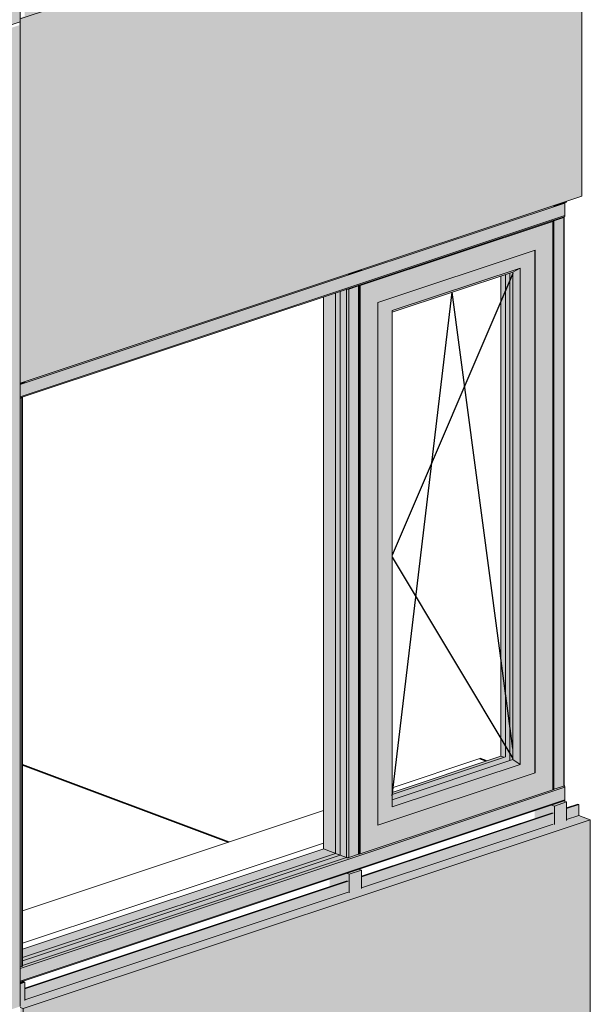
# Model space of a CAD drawing. Header units: millimetres. Extents: x -2868579 to -2846151, y -246116 to 18020.
# Tile 3 of 16: x -2851897 to -2850197, y -244333 to -241400. Entities that reach past the tile are written whole.
import ezdxf

# ---------------------------------------------------------------- set-up
doc = ezdxf.new("R2010")
doc.units = ezdxf.units.MM
for name, color, linetype, lineweight in [('Импосты витража', 7, 'Continuous', 18), ('Обобщенные модели', 7, 'Continuous', 18), ('Окна', 7, 'Continuous', 18), ('Открывание', 7, 'Continuous', 25), ('Панели витража', 7, 'Continuous', 18)]:
    doc.layers.add(name, color=color, linetype=linetype, lineweight=lineweight)

# ---------------------------------------------------------------- blocks, each defined once
blk = doc.blocks.new('HILTI_s_Композит_тип_УПо - Тип УПоБ D2-21298463-Корпус 1_ Фрагмент 2')
at = {"layer": 'Обобщенные модели', "true_color": 0xf7fbf5}
blk.add_hatch(color=7, dxfattribs=at).paths.add_polyline_path([(-9453247.9, -244578), (-9452531.1, -244339.6), (-9452531.1, -241406.2), (-9452534, -241407.2), (-9452534, -241416.5), (-9453247.9, -241654), (-9453247.9, -244501)])
at = {"layer": 'Обобщенные модели'}
for q in [(-9452534, -241407.2), (-9452531.1, -244339.6)]:
    blk.add_line((-9452531.1, -241406.2), q, dxfattribs=at)
blk = doc.blocks.new('HILTI_s_Композит_тип_Ко - Тип КоБ D2-21000103-Корпус 1_ Фрагмент 2')
at = {"layer": 'Обобщенные модели', "true_color": 0xf7fbf5}
h = blk.add_hatch(color=7, dxfattribs=at)
h.paths.add_polyline_path([(-9452518, -241336), (-9451972.6, -241154.4), (-9451975, -241153.5), (-9452518, -241334.5)])
h.paths.add_polyline_path([(-9451906.8, -241132.8), (-9450891.8, -240795.2), (-9450894.5, -240794.1), (-9451906.8, -241131.2), (-9451906.8, -241131.9)])
h = blk.add_hatch(color=7, dxfattribs=at)
h.paths.add_polyline_path([(-9452518, -241368.8), (-9451972.2, -241187.3), (-9451972.6, -241154.7), (-9452518, -241336), (-9452518, -241346.6)])
h.paths.add_polyline_path([(-9451906.8, -241165.5), (-9450891.8, -240827.9), (-9450891.8, -240795.2), (-9451906.8, -241132.9), (-9451906.8, -241143.3)])
for points in [[(-9452531.1, -241397.4), (-9450857.5, -240840.8), (-9450891.8, -240827.9), (-9451906.8, -241165.5), (-9451906.8, -241186.1), (-9451943.2, -241198.2), (-9451972.2, -241187.3), (-9452518, -241368.8), (-9452518, -241389.4), (-9452531.1, -241394.3)], [(-9452531.1, -242482.8), (-9450857.5, -241926.1), (-9450857.5, -240840.8), (-9452531.1, -241397.4), (-9452531.1, -242425.1)]]:
    blk.add_hatch(color=7, dxfattribs=at).paths.add_polyline_path(points)
at = {"layer": 'Обобщенные модели'}
for p, q in [((-9451907.3, -241131), (-9450894.5, -240794.1)), ((-9451906.8, -241132.8), (-9450891.8, -240795.2)), ((-9450894.5, -240794.1), (-9450891.8, -240795.2)), ((-9450891.8, -240795.2), (-9450891.8, -240827.9)), ((-9452531.1, -241397.4), (-9450857.5, -240840.8)), ((-9451906.8, -241165.5), (-9450891.8, -240827.9)), ((-9450891.8, -240827.9), (-9450857.5, -240840.8)), ((-9450857.5, -240840.8), (-9450857.5, -241926.1)), ((-9452518.5, -241334.3), (-9451975, -241153.5)), ((-9452518, -241336), (-9451972.6, -241154.7)), ((-9452518, -241368.8), (-9451972.2, -241187.3)), ((-9452531.1, -242482.8), (-9450857.5, -241926.1))]:
    blk.add_line(p, q, dxfattribs=at)
blk = doc.blocks.new('HILTI_s_Композит_тип_Ко - Тип КоБ D2-21298831-Корпус 1_ Фрагмент 2')
at = {"layer": 'Обобщенные модели', "true_color": 0xf7fbf5}
h = blk.add_hatch(color=7, dxfattribs=at)
h.paths.add_polyline_path([(-9452517.3, -244287.4), (-9451553.5, -243966.8), (-9451556.3, -243965.8), (-9452517.3, -244285.4)])
h.paths.add_polyline_path([(-9451513.9, -243953.6), (-9450943.1, -243763.2), (-9450945, -243762.5), (-9451513.9, -243951.7)])
h.paths.add_polyline_path([(-9450902.6, -243750.3), (-9450866.1, -243738.2), (-9450868.8, -243737.1), (-9450902.6, -243748.4)])
h = blk.add_hatch(color=7, dxfattribs=at)
h.paths.add_polyline_path([(-9452517.3, -244320.1), (-9451553.5, -243999.6), (-9451553.5, -243966.8), (-9452517.3, -244287.4)])
h.paths.add_polyline_path([(-9451513.9, -243986.4), (-9450942.3, -243796.3), (-9450942.3, -243763.5), (-9451513.9, -243953.6), (-9451513.9, -243959.4)])
h.paths.add_polyline_path([(-9450902.6, -243783.1), (-9450866.1, -243770.9), (-9450866.1, -243738.2), (-9450902.6, -243750.3), (-9450902.6, -243770.9)])
for points in [[(-9452522.7, -244346.1), (-9450831.8, -243783.7), (-9450866.1, -243770.9), (-9450902.6, -243783.1), (-9450902.6, -243785.4), (-9450939, -243797.5), (-9450943.1, -243796.5), (-9451513.9, -243986.4), (-9451513.9, -243988.7), (-9451550.3, -244000.8), (-9451553.5, -243999.6), (-9452517.3, -244320.5), (-9452517.3, -244322.4), (-9452531.1, -244327), (-9452531.1, -244343)], [(-9452522.7, -245431.5), (-9450831.8, -244869.1), (-9450831.8, -243783.7), (-9452522.7, -244346.1), (-9452522.7, -245403.6)], [(-9452522.7, -245431.5), (-9452522.7, -244346.1), (-9452531.1, -244343), (-9452531.1, -245344.2), (-9452525.4, -245346.3), (-9452525.7, -245426.7), (-9452531.1, -245425), (-9452531.1, -245428.4)], [(-9452525.4, -245426.8), (-9452525.4, -245406.9), (-9452531.1, -245408.8), (-9452531.1, -245424.6)]]:
    blk.add_hatch(color=7, dxfattribs=at).paths.add_polyline_path(points)
at = {"layer": 'Обобщенные модели'}
for p, q in [((-9450902.6, -243748.4), (-9450868.8, -243737.1)), ((-9450902.6, -243750.3), (-9450866.1, -243738.2)), ((-9450868.8, -243737.1), (-9450866.1, -243738.2)), ((-9450866.1, -243738.2), (-9450866.1, -243770.9)), ((-9452522.7, -244346.1), (-9450831.8, -243783.7)), ((-9451513.9, -243951.7), (-9450945, -243762.5)), ((-9451513.9, -243953.6), (-9450942.3, -243763.5)), ((-9450902.6, -243783.1), (-9450866.1, -243770.9)), ((-9450866.1, -243770.9), (-9450831.8, -243783.7)), ((-9450831.8, -243783.7), (-9450831.8, -244869.1)), ((-9451513.9, -243986.4), (-9450942.3, -243796.3)), ((-9452517.3, -244285.4), (-9451556.3, -243965.8)), ((-9452517.3, -244287.4), (-9451553.5, -243966.8)), ((-9452517.3, -244320.1), (-9451553.5, -243999.6)), ((-9452522.7, -244346.1), (-9452531.1, -244343)), ((-9452522.7, -245431.5), (-9452522.7, -244346.1)), ((-9452522.7, -245431.5), (-9450831.8, -244869.1)), ((-9452531.1, -245344.2), (-9452525.4, -245346.3)), ((-9452525.4, -245346.3), (-9452525.4, -245426.8)), ((-9452525.4, -245426.8), (-9452531.1, -245424.6)), ((-9452531.1, -245428.4), (-9452522.7, -245431.5))]:
    blk.add_line(p, q, dxfattribs=at)
blk = doc.blocks.new('ОкноВитражное_Одностворчатое_Агрисовгаз - Окно одностворчатое AGS68 в витраж ПО Л-21531904-Корпус 1_ Фрагмент 2')
at = {"layer": 'Окна', "true_color": 0x373f43}
for points in [[(-9451518, -242191.9), (-9450943.1, -242000.7), (-9450946.4, -241999.5), (-9451521.3, -242190.7)], [(-9450996.3, -243643.6), (-9450996.3, -242086.7), (-9450997.6, -242087.1), (-9450997.6, -243643.1)], [(-9451422.6, -242271.7), (-9451063.1, -242152.1), (-9451041.3, -242140), (-9451422.6, -242266.8)], [(-9451041.3, -243618.4), (-9451041.3, -242140), (-9451063.1, -242152.1), (-9451063.1, -243604.3), (-9451055.3, -243609.3)], [(-9451422.6, -243723.8), (-9451071.3, -243607), (-9451071.3, -242154.8), (-9451085.1, -242159.4), (-9451085.1, -243596.1), (-9451422.6, -243708.3), (-9451422.6, -243709.4)], [(-9451089.3, -243597.5), (-9451085.1, -243596.1), (-9451085.1, -242159.4), (-9451098.5, -242163.9), (-9451098.5, -243594), (-9451093, -243596.1)], [(-9451071.3, -243607), (-9451063.1, -243604.3), (-9451063.1, -242152.1), (-9451071.3, -242154.8), (-9451071.3, -243604.3)], [(-9451518, -243885.5), (-9451518, -242191.9), (-9451521.4, -242191), (-9451520.7, -242192.1), (-9451520.4, -243884.6), (-9451518.7, -243885.2)], [(-9451422.6, -243708.3), (-9451089.3, -243597.5), (-9451098.5, -243594), (-9451422.6, -243701.8)], [(-9451422.6, -243745.2), (-9451041.3, -243618.4), (-9451063.1, -243604.3), (-9451422.6, -243723.8)], [(-9451464.9, -243799.5), (-9450996.3, -243643.6), (-9450997.6, -243643.1), (-9451464.9, -243798.5)]]:
    blk.add_hatch(color=149, dxfattribs=at).paths.add_polyline_path(points)
h = blk.add_hatch(color=149, dxfattribs=at)
h.paths.add_polyline_path([(-9451518, -243885.5), (-9450943.1, -243694.3), (-9450943.1, -242000.7), (-9451518, -242191.9), (-9451518, -243869.2)])
h.paths.add_polyline_path([(-9451464.9, -243799.5), (-9451464.9, -242242.5), (-9450996.3, -242086.7), (-9450996.3, -243643.6), (-9451379.1, -243771)])
h = blk.add_hatch(color=149, dxfattribs=at)
h.paths.add_polyline_path([(-9451464.9, -243798.5), (-9450997.6, -243643.1), (-9450997.6, -242087.1), (-9451464.9, -242242.5), (-9451464.9, -243767.2)])
h.paths.add_polyline_path([(-9451422.6, -243745.2), (-9451422.6, -242266.8), (-9451041.3, -242140), (-9451041.3, -243618.4), (-9451379.1, -243730.7)])
at = {"layer": 'Окна'}
for p, q in [((-9450946.4, -241999.5), (-9450943.1, -242000.7)), ((-9450943.1, -242000.7), (-9451518, -242191.9)), ((-9450943.1, -242000.7), (-9450943.1, -243694.3)), ((-9451464.9, -242242.5), (-9450996.3, -242086.7)), ((-9450997.6, -243643.1), (-9450997.6, -242087.1)), ((-9450996.3, -242086.7), (-9450996.3, -243643.6)), ((-9451422.6, -242266.8), (-9451041.3, -242140)), ((-9451041.3, -242140), (-9451063.1, -242152.1)), ((-9451041.3, -242140), (-9451041.3, -243618.4)), ((-9451063.1, -242152.1), (-9451422.6, -242271.7)), ((-9451063.1, -242152.1), (-9451063.1, -243604.3)), ((-9451518, -242191.9), (-9451521.3, -242190.7)), ((-9451518, -242191.9), (-9451518, -243885.5)), ((-9451464.9, -243799.5), (-9451464.9, -242242.5)), ((-9451422.6, -243745.2), (-9451422.6, -242266.8)), ((-9451063.1, -243604.3), (-9451422.6, -243723.8)), ((-9451041.3, -243618.4), (-9451063.1, -243604.3)), ((-9451041.3, -243618.4), (-9451422.6, -243745.2)), ((-9450996.3, -243643.6), (-9451464.9, -243799.5)), ((-9450996.3, -243643.6), (-9450997.6, -243643.1)), ((-9450943.1, -243694.3), (-9451518, -243885.5)), ((-9451518, -243885.5), (-9451520.4, -243884.6))]:
    blk.add_line(p, q, dxfattribs=at)
at = {"layer": 'Окна', "color": 250, "true_color": 0x212527}
for p, q in [((-9451098.5, -243594), (-9451098.5, -242163.9)), ((-9451085.1, -242159.4), (-9451085.1, -243596.1)), ((-9451071.3, -243607), (-9451071.3, -242154.8)), ((-9451071.3, -242154.8), (-9451071.3, -243607)), ((-9451422.6, -243701.8), (-9451098.5, -243594)), ((-9451085.1, -243596.1), (-9451422.6, -243708.3)), ((-9451089.3, -243597.5), (-9451098.5, -243594))]:
    blk.add_line(p, q, dxfattribs=at)
at = {"layer": 'Открывание'}
for p, q in [((-9451063.1, -242155.7), (-9451422.6, -242994.8)), ((-9451422.6, -243712), (-9451243.6, -242212.1)), ((-9451063.1, -243570.8), (-9451243.6, -242212.1)), ((-9451422.6, -243000.7), (-9451063.1, -243600.6))]:
    blk.add_line(p, q, dxfattribs=at)
blk = doc.blocks.new('Системная панель - С остеклением-21532137-Корпус 1_ Фрагмент 2')
at = {"layer": 'Панели витража', "color": 250, "true_color": 0x212527}
for p, q in [((-9451591.4, -242214), (-9451591.4, -243883.7)), ((-9451591.4, -243883.7), (-9452524.2, -244194)), ((-9451591.4, -243883.7), (-9451577.7, -243888.9))]:
    blk.add_line(p, q, dxfattribs=at)
at = {"layer": 'Панели витража'}
for p, q in [((-9451577.7, -243888.9), (-9451577.7, -242209.4)), ((-9452524.2, -244203.7), (-9451577.7, -243888.9))]:
    blk.add_line(p, q, dxfattribs=at)
blk = doc.blocks.new('Прямоугольный импост - 50х100-21532139-Корпус 1_ Фрагмент 2')
at = {"layer": 'Импосты витража', "true_color": 0x373f43}
for points in [[(-9450939, -241955.5), (-9450939, -241953.3), (-9450942.1, -241954.3)], [(-9450939, -241955.5), (-9450902.6, -241943.4), (-9450902.6, -241941.2), (-9450939, -241953.3)]]:
    blk.add_hatch(color=149, dxfattribs=at).paths.add_polyline_path(points)
at = {"layer": 'Импосты витража'}
for p, q in [((-9450939, -241955.5), (-9450942.1, -241954.3)), ((-9450902.6, -241943.4), (-9450939, -241955.5)), ((-9450939, -241955.5), (-9450939, -241953.3)), ((-9450902.6, -241943.4), (-9450902.6, -241941.2))]:
    blk.add_line(p, q, dxfattribs=at)
blk = doc.blocks.new('Прямоугольный импост - 50х100-20996109-Корпус 1_ Фрагмент 2')
at = {"layer": 'Импосты витража', "true_color": 0x373f43}
for points in [[(-9452531.1, -244272.1), (-9452517.3, -244267.6), (-9452524.7, -244264.8), (-9452531.1, -244266.9)], [(-9452531.1, -244327), (-9452517.3, -244322.4), (-9452517.3, -244267.6), (-9452531.1, -244272.1), (-9452531.1, -244321.6)]]:
    blk.add_hatch(color=149, dxfattribs=at).paths.add_polyline_path(points)
at = {"layer": 'Импосты витража'}
for p, q in [((-9452531.2, -244272.2), (-9452517.3, -244267.6)), ((-9452517.3, -244267.6), (-9452524.7, -244264.8)), ((-9452517.3, -244267.6), (-9452517.3, -244322.4))]:
    blk.add_line(p, q, dxfattribs=at)
blk = doc.blocks.new('Прямоугольный импост - 50х100-V43-Корпус 1_ Фрагмент 2')
at = {"layer": 'Импосты витража', "true_color": 0x373f43}
for points in [[(-9451550.3, -243945.9), (-9451513.9, -243933.8), (-9451521.3, -243931), (-9451557.7, -243943.1), (-9451551.5, -243945.5)], [(-9451550.3, -244000.8), (-9451513.9, -243988.7), (-9451513.9, -243933.8), (-9451550.3, -243945.9), (-9451550.3, -243959.4)], [(-9451550.3, -244000.8), (-9451550.3, -243945.9), (-9451557.7, -243943.1), (-9451608.5, -243960), (-9451608.5, -243983.1), (-9451556.3, -243965.8), (-9451553.5, -243966.8), (-9451553.5, -243999.6)]]:
    blk.add_hatch(color=149, dxfattribs=at).paths.add_polyline_path(points)
at = {"layer": 'Импосты витража'}
for p, q in [((-9451550.3, -243945.9), (-9451513.9, -243933.8)), ((-9451513.9, -243933.8), (-9451521.3, -243931)), ((-9451513.9, -243933.8), (-9451513.9, -243988.7)), ((-9451557.7, -243943.1), (-9451550.3, -243945.9)), ((-9451550.3, -243945.9), (-9451550.3, -244000.8))]:
    blk.add_line(p, q, dxfattribs=at)
blk = doc.blocks.new('Прямоугольный импост - Ригель_90202-20996294-Корпус 1_ Фрагмент 2')
at = {"layer": 'Импосты витража', "true_color": 0x373f43}
for points in [[(-9451536.9, -243896), (-9450907.4, -243686.6), (-9450908.3, -243683.1), (-9450909.5, -243681.9), (-9450910.2, -243682.8), (-9450911.1, -243683.1), (-9451519.5, -243884.9), (-9451520.7, -243884.9), (-9451521, -243885.7), (-9451522.3, -243886.4), (-9451538.2, -243891.7), (-9451537.3, -243893.4), (-9451537, -243894.7)], [(-9451536.9, -243933.4), (-9450907.4, -243724), (-9450907.4, -243686.6), (-9451536.9, -243896)], [(-9451538.6, -243936.8), (-9450908.4, -243727), (-9450907.5, -243725.2), (-9450907.4, -243724), (-9451536.9, -243933.8), (-9451537.3, -243935.6), (-9451537.9, -243936.3)]]:
    blk.add_hatch(color=149, dxfattribs=at).paths.add_polyline_path(points)
at = {"layer": 'Импосты витража'}
for p, q in [((-9450907.4, -243686.6), (-9451536.9, -243896)), ((-9450907.4, -243686.6), (-9450907.4, -243724)), ((-9451538.7, -243936.8), (-9450909.3, -243727.5)), ((-9450907.4, -243724), (-9451536.9, -243933.4))]:
    blk.add_line(p, q, dxfattribs=at)
for points in [[(-9450909.1, -243681.9, 0), (-9450908.4, -243682.9, 0), (-9450907.9, -243684.1, 0), (-9450907.5, -243685.4, 0), (-9450907.4, -243686.6, 0)], [(-9450907.4, -243724, 0), (-9450907.5, -243725.2, 0), (-9450907.9, -243726.2, 0), (-9450908.4, -243727, 0), (-9450909.1, -243727.4, 0), (-9450909.3, -243727.5, 0)]]:
    blk.add_polyline3d(points, dxfattribs=at)
blk = doc.blocks.new('Прямоугольный импост - Ригель_90202-21358175-Корпус 1_ Фрагмент 2')
at = {"layer": 'Импосты витража', "true_color": 0x373f43}
for points in [[(-9452524.2, -244203.7), (-9451577.7, -243888.9), (-9451626.8, -243870.5), (-9452524.2, -244169)], [(-9452531.1, -244226.6), (-9451536.9, -243896), (-9451537.3, -243893.4), (-9451538.2, -243891.7), (-9451554.6, -243896.6), (-9451557.5, -243896.3), (-9451559.4, -243896.3), (-9452524.2, -244217.3), (-9452524.4, -244219.4), (-9452525.8, -244220.2), (-9452531.1, -244222), (-9452531.1, -244225.4)], [(-9452531.1, -244264.1), (-9451536.9, -243933.4), (-9451536.9, -243896), (-9452531.1, -244226.6), (-9452531.1, -244230.2)], [(-9452524.2, -244217.2), (-9451558.5, -243896), (-9451577.7, -243888.9), (-9452524.2, -244203.7), (-9452524.2, -244210.5)], [(-9452531.1, -244266.9), (-9451537.9, -243936.3), (-9451537, -243934.6), (-9451537.3, -243933.5), (-9452531.1, -244264.1), (-9452531.1, -244266.7)]]:
    blk.add_hatch(color=149, dxfattribs=at).paths.add_polyline_path(points)
at = {"layer": 'Импосты витража', "color": 250, "true_color": 0x212527}
blk.add_line((-9451626.2, -243870.3), (-9452524.2, -244168.9), dxfattribs=at)
at = {"layer": 'Импосты витража'}
for p, q in [((-9451536.9, -243896), (-9452531.2, -244226.7)), ((-9451558.5, -243896), (-9452524.2, -244217.2)), ((-9451536.9, -243933.4), (-9452531.2, -244264.1)), ((-9452531.2, -244266.9), (-9451538.7, -243936.8))]:
    blk.add_line(p, q, dxfattribs=at)
blk = doc.blocks.new('Прямоугольный импост - Ригель_90202-V44-Корпус 1_ Фрагмент 2')
at = {"layer": 'Импосты витража', "true_color": 0x373f43}
for points in [[(-9451536.9, -242155.6), (-9450907.4, -241946.2), (-9450907.5, -241945), (-9450939.1, -241955.4), (-9450942.1, -241954.3), (-9451513.9, -242144.5), (-9451513.9, -242146.6), (-9451537, -242154.3)], [(-9451536.9, -242193), (-9450907.4, -241983.7), (-9450907.4, -241946.2), (-9451536.9, -242155.6), (-9451536.9, -242158.8)], [(-9451538.6, -242196.4), (-9450908.4, -241986.6), (-9450907.5, -241984.8), (-9450907.4, -241983.7), (-9451536.9, -242193), (-9451537.3, -242195.2), (-9451537.9, -242195.9)]]:
    blk.add_hatch(color=149, dxfattribs=at).paths.add_polyline_path(points)
at = {"layer": 'Импосты витража'}
for p, q in [((-9450907.4, -241946.2), (-9451536.9, -242155.6)), ((-9450907.5, -241945), (-9450907.4, -241946.2)), ((-9450907.4, -241946.2), (-9450907.4, -241983.7)), ((-9451538.7, -242196.5), (-9450909.3, -241987.1)), ((-9450907.4, -241983.7), (-9451536.9, -242193))]:
    blk.add_line(p, q, dxfattribs=at)
blk.add_polyline3d([(-9450907.4, -241983.7, 0), (-9450907.5, -241984.8, 0), (-9450907.9, -241985.8, 0), (-9450908.4, -241986.6, 0), (-9450909.1, -241987.1, 0), (-9450909.3, -241987.1, 0)], dxfattribs=at)
blk = doc.blocks.new('Прямоугольный импост - Ригель_90202-V45-Корпус 1_ Фрагмент 2')
at = {"layer": 'Импосты витража', "true_color": 0x373f43}
for points in [[(-9452531.1, -242486.3), (-9451536.9, -242155.6), (-9451537, -242154.3), (-9451550.3, -242158.7), (-9451553.3, -242157.6), (-9452517.3, -242478.2), (-9452517.3, -242480.4), (-9452531.1, -242485)], [(-9452531.1, -242523.7), (-9451536.9, -242193), (-9451536.9, -242155.6), (-9452531.1, -242486.3), (-9452531.1, -242515.3)], [(-9452531.1, -242526.5), (-9451537.9, -242195.9), (-9451537, -242194.2), (-9451537, -242193), (-9452531.1, -242523.7), (-9452531.1, -242526.3)]]:
    blk.add_hatch(color=149, dxfattribs=at).paths.add_polyline_path(points)
at = {"layer": 'Импосты витража'}
for p, q in [((-9451536.9, -242155.6), (-9452531.1, -242486.3)), ((-9451536.9, -242193), (-9452531.1, -242523.7)), ((-9452531.1, -242526.5), (-9451538.7, -242196.5))]:
    blk.add_line(p, q, dxfattribs=at)
blk = doc.blocks.new('Прямоугольный импост - Ригель_90202-21531965-Корпус 1_ Фрагмент 2')
at = {"layer": 'Импосты витража', "true_color": 0x373f43}
for points in [[(-9452531.1, -242528.4), (-9452524.9, -242526.2), (-9452524.8, -242524.4), (-9452531.1, -242526.5)], [(-9452531.1, -244222), (-9452525.8, -244220.2), (-9452525.8, -242526.6), (-9452531.1, -242528.4), (-9452531.1, -244140)], [(-9452525.8, -244220.2), (-9452524.2, -244218.9), (-9452524.4, -242525.8), (-9452525.8, -242526.6), (-9452525.8, -244140)]]:
    blk.add_hatch(color=149, dxfattribs=at).paths.add_polyline_path(points)
at = {"layer": 'Импосты витража'}
for p, q in [((-9452531.1, -242528.4), (-9452525.8, -242526.6)), ((-9452525.8, -242526.6), (-9452525.8, -244220.2)), ((-9452524.2, -244218.9), (-9452524.2, -242525.3)), ((-9452525.8, -244220.2), (-9452531.1, -244222))]:
    blk.add_line(p, q, dxfattribs=at)
for points in [[(-9452525.8, -242526.6, 0), (-9452524.9, -242526.2, 0), (-9452524.4, -242525.8, 0), (-9452524.2, -242525.4, 0), (-9452524.3, -242524.9, 0), (-9452524.8, -242524.5, 0)], [(-9452524.2, -244218.9, 0), (-9452524.2, -244218.9, 0), (-9452524.4, -244219.4, 0), (-9452524.9, -244219.8, 0), (-9452525.8, -244220.2, 0)]]:
    blk.add_polyline3d(points, dxfattribs=at)
blk = doc.blocks.new('Прямоугольный импост - 50х100-21532140-Корпус 1_ Фрагмент 2')
at = {"layer": 'Импосты витража', "true_color": 0x373f43}
blk.add_hatch(color=149, dxfattribs=at).paths.add_polyline_path([(-9452531.1, -242485), (-9452517.3, -242480.4), (-9452517.3, -242478.2), (-9452531.1, -242482.8), (-9452531.1, -242483.8)])
at = {"layer": 'Импосты витража'}
for p, q in [((-9452517.3, -242480.4), (-9452531.1, -242485)), ((-9452517.3, -242478.2), (-9452517.3, -242480.4))]:
    blk.add_line(p, q, dxfattribs=at)
blk = doc.blocks.new('Прямоугольный импост - 50х100-20996112-Корпус 1_ Фрагмент 2')
at = {"layer": 'Импосты витража', "true_color": 0x373f43}
for points in [[(-9450939, -243742.6), (-9450902.6, -243730.5), (-9450910.9, -243728), (-9450946.4, -243739.8), (-9450943.1, -243741.1)], [(-9450939, -243797.5), (-9450939, -243742.6), (-9450946.4, -243739.8), (-9450997.3, -243756.8), (-9450997.3, -243779.9), (-9450945, -243762.5), (-9450942.3, -243763.5), (-9450942.3, -243796.3)], [(-9450939, -243797.5), (-9450902.6, -243785.4), (-9450902.6, -243730.5), (-9450939, -243742.6), (-9450939, -243783.7)]]:
    blk.add_hatch(color=149, dxfattribs=at).paths.add_polyline_path(points)
at = {"layer": 'Импосты витража'}
for p, q in [((-9450902.6, -243730.5), (-9450910, -243727.7)), ((-9450946.4, -243739.8), (-9450939, -243742.6)), ((-9450939, -243742.6), (-9450902.6, -243730.5)), ((-9450939, -243797.5), (-9450939, -243742.6)), ((-9450902.6, -243785.4), (-9450902.6, -243730.5))]:
    blk.add_line(p, q, dxfattribs=at)
blk = doc.blocks.new('Прямоугольный импост - Ригель_90202-21531967-Корпус 1_ Фрагмент 2')
at = {"layer": 'Импосты витража', "true_color": 0x373f43}
for points in [[(-9450941.2, -241999.5), (-9450940.2, -241999.2), (-9450910.2, -241989.1), (-9450910.1, -241987.4), (-9450946.2, -241999.4)], [(-9450943.1, -243693.3), (-9450940.2, -243692.8), (-9450940.2, -241999.2), (-9450944.1, -241999.7), (-9450944.4, -242000.2), (-9450943.1, -242000.7), (-9450943.1, -243690.3)], [(-9450940.2, -243692.8), (-9450911.1, -243683.1), (-9450911.1, -241989.5), (-9450940.2, -241999.2), (-9450940.2, -243688.7)], [(-9450911.1, -243683.1), (-9450909.5, -243681.9), (-9450909.7, -241988.8), (-9450911.1, -241989.5), (-9450911.1, -243508.2)]]:
    blk.add_hatch(color=149, dxfattribs=at).paths.add_polyline_path(points)
at = {"layer": 'Импосты витража'}
for p, q in [((-9450940.2, -241999.2), (-9450911.1, -241989.5)), ((-9450940.2, -243692.8), (-9450940.2, -241999.2)), ((-9450911.1, -243683.1), (-9450911.1, -241989.5)), ((-9450909.5, -243681.9), (-9450909.5, -241988.3)), ((-9450911.1, -243683.1), (-9450940.2, -243692.8))]:
    blk.add_line(p, q, dxfattribs=at)
for points in [[(-9450946.2, -241999.4, 0), (-9450945, -241999.6, 0), (-9450943.8, -241999.7, 0), (-9450942.5, -241999.7, 0), (-9450941.2, -241999.5, 0), (-9450940.2, -241999.2, 0)], [(-9450911.1, -241989.5, 0), (-9450910.2, -241989.2, 0), (-9450909.7, -241988.8, 0), (-9450909.5, -241988.3, 0), (-9450909.6, -241987.9, 0), (-9450910.1, -241987.4, 0)], [(-9450940.2, -243692.8, 0), (-9450941.2, -243693.1, 0), (-9450942.5, -243693.3, 0), (-9450943.2, -243693.3, 0)], [(-9450909.5, -243681.9, 0), (-9450909.5, -243681.9, 0), (-9450909.7, -243682.4, 0), (-9450910.2, -243682.8, 0), (-9450911.1, -243683.1, 0)]]:
    blk.add_polyline3d(points, dxfattribs=at)
blk = doc.blocks.new('Прямоугольный импост - Ригель_90202-21531940-Корпус 1_ Фрагмент 2')
at = {"layer": 'Импосты витража', "true_color": 0x373f43}
for points in [[(-9451558.5, -243896), (-9451558.5, -242203), (-9451577.7, -242209.4), (-9451577.7, -243888.9), (-9451558.7, -243896)], [(-9451555, -243896.6), (-9451551.4, -243896), (-9451551.4, -242202.5), (-9451555.3, -242203), (-9451558.5, -242203), (-9451558.5, -243896), (-9451555.3, -243896.6)], [(-9451552.5, -242202.8), (-9451544, -242200.1), (-9451521.5, -242192.5), (-9451520.7, -242191.6), (-9451522.2, -242191), (-9451557.5, -242202.7)], [(-9451551.4, -243896.1), (-9451522.3, -243886.4), (-9451522.8, -242193), (-9451551.4, -242202.5), (-9451551.4, -243869.2)], [(-9451522.3, -243886.4), (-9451520.7, -243885.2), (-9451521, -242192.1), (-9451522.3, -242193), (-9451522.3, -243869.2)], [(-9451577.7, -243888.9), (-9451577.7, -242209.4), (-9451626.7, -242225.7), (-9451626.7, -243870.5), (-9451594.9, -243882.4)]]:
    blk.add_hatch(color=149, dxfattribs=at).paths.add_polyline_path(points)
at = {"layer": 'Импосты витража'}
for p, q in [((-9451558.5, -242203), (-9451558.5, -243896)), ((-9451551.4, -242202.5), (-9451522.3, -242192.8)), ((-9451551.4, -242202.5), (-9451551.4, -243896.1)), ((-9451522.3, -242192.8), (-9451522.3, -243886.4)), ((-9451520.7, -243885.2), (-9451520.7, -242191.6)), ((-9451558.5, -243896), (-9451577.7, -243888.9)), ((-9451522.3, -243886.4), (-9451551.4, -243896.1))]:
    blk.add_line(p, q, dxfattribs=at)
at = {"layer": 'Импосты витража', "color": 250, "true_color": 0x212527}
for p, q in [((-9451626.9, -242225.8), (-9451626.9, -243870.4)), ((-9451626.7, -242225.7), (-9451626.7, -243870.5)), ((-9451577.7, -243888.9), (-9451626.7, -243870.5))]:
    blk.add_line(p, q, dxfattribs=at)
at = {"layer": 'Импосты витража'}
for points in [[(-9451557.5, -242202.7, 0), (-9451556.3, -242202.9, 0), (-9451555, -242203, 0), (-9451553.7, -242203, 0), (-9451552.5, -242202.8, 0), (-9451551.4, -242202.5, 0)], [(-9451522.3, -242192.8, 0), (-9451521.5, -242192.5, 0), (-9451521, -242192.1, 0), (-9451520.7, -242191.6, 0), (-9451520.9, -242191.2, 0), (-9451521.3, -242190.7, 0)], [(-9451551.4, -243896.1, 0), (-9451552.5, -243896.4, 0), (-9451553.7, -243896.6, 0), (-9451555, -243896.6, 0), (-9451556.3, -243896.5, 0), (-9451557.5, -243896.3, 0), (-9451558.5, -243896, 0)], [(-9451520.7, -243885.2, 0), (-9451520.7, -243885.2, 0), (-9451521, -243885.7, 0), (-9451521.5, -243886.1, 0), (-9451522.3, -243886.4, 0)]]:
    blk.add_polyline3d(points, dxfattribs=at)
at = {"layer": 'Импосты витража', "color": 250, "true_color": 0x212527}
blk.add_polyline3d([(-9451626.7, -243870.5, 0), (-9451626.8, -243870.5, 0), (-9451626.8, -243870.4, 0), (-9451626.9, -243870.4, 0)], dxfattribs=at)
blk = doc.blocks.new('Прямоугольный импост - 50х100-21532136-Корпус 1_ Фрагмент 2')
at = {"layer": 'Импосты витража', "true_color": 0x373f43}
for points in [[(-9451550.3, -242158.8), (-9451513.9, -242146.6), (-9451513.9, -242144.5), (-9451550.3, -242156.6)], [(-9451550.3, -242158.8), (-9451550.3, -242156.6), (-9451553.3, -242157.6)]]:
    blk.add_hatch(color=149, dxfattribs=at).paths.add_polyline_path(points)
at = {"layer": 'Импосты витража'}
for p, q in [((-9451513.9, -242144.5), (-9451513.9, -242146.6)), ((-9451550.3, -242158.8), (-9451553.3, -242157.6)), ((-9451513.9, -242146.6), (-9451550.3, -242158.8)), ((-9451550.3, -242156.6), (-9451550.3, -242158.8))]:
    blk.add_line(p, q, dxfattribs=at)
blk = doc.blocks.new('HILTI_s_Композит_тип_УПо - Тип УПоБ D2-V75-Корпус 1_ Фрагмент 2')
at = {"layer": 'Обобщенные модели', "true_color": 0xf7fbf5}
blk.add_hatch(color=7, dxfattribs=at).paths.add_polyline_path([(-9453247.9, -241644.6), (-9452531.1, -241406.2), (-9452531.1, -238472.8), (-9452534, -238473.8), (-9452534, -238483.2), (-9453247.9, -238720.6), (-9453247.9, -241612.7)])
at = {"layer": 'Обобщенные модели'}
for p in [(-9452531.1, -238472.8), (-9453247.9, -241644.6)]:
    blk.add_line(p, (-9452531.1, -241406.2), dxfattribs=at)

msp = doc.modelspace()

# ---------------------------------------------------------------- linework, layer by layer
at = {"layer": 'Обобщенные модели', "color": 250, "true_color": 0x212527}
for p, q in [((-2850787.3, -243688.2), (-2850525.9, -243601.2)), ((-2851888.9, -244054.6), (-2850991.4, -243756.1)), ((-2850991.4, -243853.1), (-2851888.9, -244151.6)), ((-2851888.9, -244151.6), (-2850991.4, -243853.1))]:
    msp.add_line(p, q, dxfattribs=at)
at = {"layer": 'Обобщенные модели', "color": 250, "lineweight": 35, "true_color": 0x212527}
for p, q in [((-2850525.9, -243601.2), (-2850506.7, -243608.4)), ((-2851888.9, -243619.7), (-2851273.7, -243850))]:
    msp.add_line(p, q, dxfattribs=at)

# ---------------------------------------------------------------- block references
at = {"layer": 'Импосты витража'}
for name in ['Прямоугольный импост - Ригель_90202-V44-Корпус 1_ Фрагмент 2', 'Прямоугольный импост - 50х100-21532139-Корпус 1_ Фрагмент 2', 'Прямоугольный импост - Ригель_90202-21531967-Корпус 1_ Фрагмент 2', 'Прямоугольный импост - 50х100-21532136-Корпус 1_ Фрагмент 2', 'Прямоугольный импост - Ригель_90202-V45-Корпус 1_ Фрагмент 2', 'Прямоугольный импост - 50х100-21532140-Корпус 1_ Фрагмент 2', 'Прямоугольный импост - Ригель_90202-21531965-Корпус 1_ Фрагмент 2', 'Прямоугольный импост - Ригель_90202-20996294-Корпус 1_ Фрагмент 2', 'Прямоугольный импост - 50х100-20996112-Корпус 1_ Фрагмент 2', 'Прямоугольный импост - Ригель_90202-21358175-Корпус 1_ Фрагмент 2', 'Прямоугольный импост - 50х100-V43-Корпус 1_ Фрагмент 2', 'Прямоугольный импост - 50х100-20996109-Корпус 1_ Фрагмент 2']:
    msp.add_blockref(name, (6600635.3, 0), dxfattribs=at)
at = {"layer": 'Импосты витража', "color": 250, "true_color": 0x212527}
msp.add_blockref('Прямоугольный импост - Ригель_90202-21531940-Корпус 1_ Фрагмент 2', (6600635.3, 0), dxfattribs=at)
at = {"layer": 'Обобщенные модели'}
for name in ['HILTI_s_Композит_тип_УПо - Тип УПоБ D2-V75-Корпус 1_ Фрагмент 2', 'HILTI_s_Композит_тип_Ко - Тип КоБ D2-21000103-Корпус 1_ Фрагмент 2', 'HILTI_s_Композит_тип_УПо - Тип УПоБ D2-21298463-Корпус 1_ Фрагмент 2', 'HILTI_s_Композит_тип_Ко - Тип КоБ D2-21298831-Корпус 1_ Фрагмент 2']:
    msp.add_blockref(name, (6600635.3, 0), dxfattribs=at)
at = {"layer": 'Окна'}
msp.add_blockref('ОкноВитражное_Одностворчатое_Агрисовгаз - Окно одностворчатое AGS68 в витраж ПО Л-21531904-Корпус 1_ Фрагмент 2', (6600635.3, 0), dxfattribs=at)
at = {"layer": 'Панели витража', "color": 250, "true_color": 0x212527}
msp.add_blockref('Системная панель - С остеклением-21532137-Корпус 1_ Фрагмент 2', (6600635.3, 0), dxfattribs=at)

doc.saveas('drawing.dxf')
